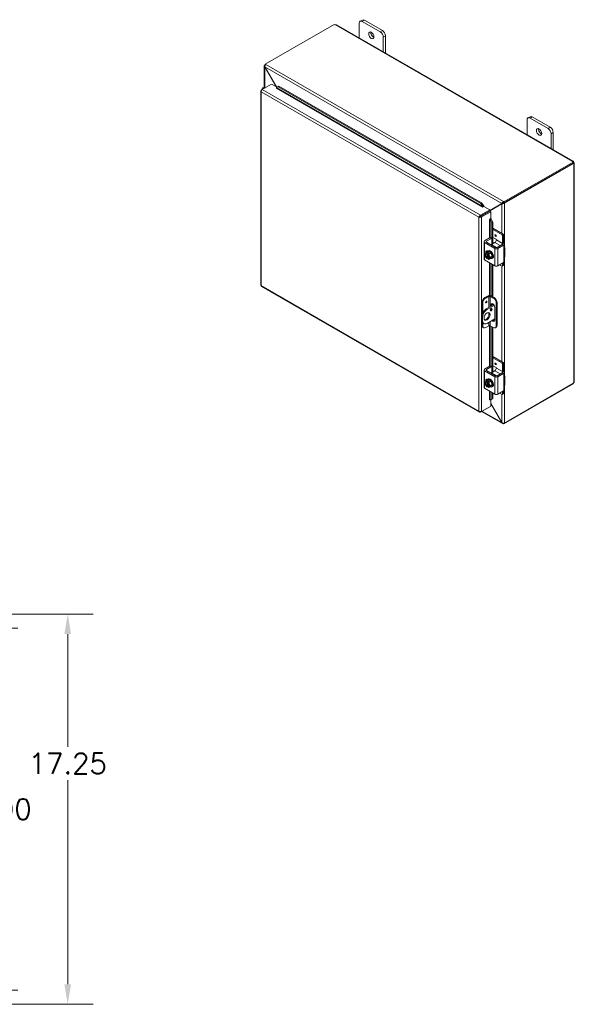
# Model space of a CAD drawing. Header units: inches. Extents: x 4 to 147, y 2 to 94.
# Tile 9 of 9: x 123 to 147, y 50 to 94. Entities that reach past the tile are written whole.
import ezdxf

# ---------------------------------------------------------------- set-up
doc = ezdxf.new("R2010")
doc.units = ezdxf.units.IN
doc.header["$LTSCALE"] = 9
doc.header["$MEASUREMENT"] = 0
for name, color, linetype, lineweight in [('Dimension (ANSI)', 7, 'Continuous', 5), ('Visible (ANSI)', 7, 'Continuous', 5), ('Visible Narrow (ANSI)', 7, 'Continuous', 5)]:
    doc.layers.add(name, color=color, linetype=linetype, lineweight=lineweight)
doc.styles.add('ROMANS', font='romans.shx')
doc.dimstyles.new('Default (ANSI)', dxfattribs={"dimscale": 9, "dimtxt": 0.1, "dimasz": 0.098425, "dimexe": 0.125, "dimexo": 0.0625, "dimgap": 0.031496, "dimtad": 0, "dimtih": 1, "dimtoh": 1, "dimrnd": 1e-08, "dimzin": 0, "dimdsep": 46, "dimtxsty": 'ROMANS', "dimcen": 0.09, "dimdle": 0.393701, "dimclrd": 256, "dimclre": 256, "dimclrt": 256, "dimadec": 0, "dimazin": 0, "dimtfac": 1, "dimtofl": 0, "dimtmove": 0, "dimatfit": 3, "dimfxl": 1, "dimtolj": 1, "dimtzin": 0, "dimlwd": -1, "dimlwe": -1, "dimarcsym": 0})

# ---------------------------------------------------------------- blocks, each defined once
blk = doc.blocks.new('*D28')
at = {"layer": 'Defpoints', "color": 0, "transparency": 16777216}
for p in [(115.943, 67.516), (124.987, 67.516), (115.943, 50.266)]:
    blk.add_point(p, dxfattribs=at)
at = {"layer": 'Dimension (ANSI)', "transparency": 16777216}
for p, q in [((116.505, 67.516), (126.112, 67.516)), ((124.987, 66.63), (124.987, 61.644)), ((124.987, 51.152), (124.987, 60.177)), ((116.505, 50.266), (126.112, 50.266))]:
    blk.add_line(p, q, dxfattribs=at)
for points in [[(124.839, 66.63), (125.134, 66.63), (124.987, 67.516)], [(124.839, 51.152), (125.134, 51.152), (124.987, 50.266)]]:
    blk.add_solid(points, dxfattribs=at)
at = {"layer": 'Dimension (ANSI)', "transparency": 16777216, "insert": (123.251, 61.361), "char_height": 0.9, "attachment_point": 1, "style": 'ROMANS'}
blk.add_mtext('\\A1;17.25', dxfattribs=at)
blk = doc.blocks.new('*D32')
at = {"layer": 'Defpoints', "color": 0, "transparency": 16777216}
for p in [(118.906, 66.891), (121.659, 66.891), (118.906, 50.891)]:
    blk.add_point(p, dxfattribs=at)
at = {"layer": 'Dimension (ANSI)', "transparency": 16777216}
for p, q in [((119.468, 66.891), (122.784, 66.891)), ((121.659, 66.005), (121.659, 59.625)), ((121.659, 51.777), (121.659, 58.158)), ((119.468, 50.891), (122.784, 50.891))]:
    blk.add_line(p, q, dxfattribs=at)
for points in [[(121.511, 66.005), (121.807, 66.005), (121.659, 66.891)], [(121.511, 51.777), (121.807, 51.777), (121.659, 50.891)]]:
    blk.add_solid(points, dxfattribs=at)
at = {"layer": 'Dimension (ANSI)', "transparency": 16777216, "insert": (119.923, 59.341), "char_height": 0.9, "attachment_point": 1, "style": 'ROMANS'}
blk.add_mtext('\\A1;16.00', dxfattribs=at)

msp = doc.modelspace()

# ---------------------------------------------------------------- linework, layer by layer
at = {"layer": 'Visible (ANSI)'}
for p, q in [((133.724, 91.822), (136.782, 93.583)), ((137.891, 92.985), (137.891, 93.636)), ((138.026, 93.777), (137.93, 93.722)), ((138.024, 93.713), (138.819, 93.255)), ((138.915, 93.31), (138.119, 93.768)), ((136.884, 93.565), (147.351, 87.538)), ((138.952, 93.025), (138.952, 92.374)), ((139.047, 92.319), (139.047, 93.08)), ((133.681, 90.792), (133.681, 91.744)), ((133.724, 91.796), (133.704, 91.785)), ((133.704, 91.785), (133.72, 91.776)), ((133.704, 91.781), (133.704, 91.785)), ((133.71, 91.701), (133.704, 91.698)), ((133.704, 91.698), (134.207, 90.827)), ((134.219, 90.82), (133.71, 91.701)), ((133.724, 91.822), (133.749, 91.807)), ((133.724, 91.782), (133.724, 91.822)), ((133.53, 90.643), (133.53, 82.061)), ((133.553, 90.681), (133.597, 90.707)), ((133.569, 90.672), (133.553, 90.681)), ((133.592, 90.738), (133.592, 90.704)), ((133.598, 90.708), (134.006, 90.943)), ((133.734, 90.786), (133.716, 90.789)), ((134.006, 90.943), (134.248, 90.803)), ((134.215, 90.758), (134.217, 90.759)), ((134.216, 90.758), (134.215, 90.758)), ((134.216, 90.758), (134.216, 90.758)), ((134.232, 90.791), (134.298, 90.827)), ((134.27, 90.821), (134.232, 90.791)), ((134.232, 90.791), (134.232, 90.79)), ((134.336, 90.858), (134.27, 90.821)), ((134.298, 90.827), (134.336, 90.858)), ((143.263, 85.665), (134.298, 90.827)), ((143.301, 85.695), (134.336, 90.858)), ((145.316, 88.71), (145.316, 89.36)), ((145.45, 89.502), (145.355, 89.447)), ((145.448, 89.437), (146.244, 88.979)), ((146.339, 89.034), (145.544, 89.492)), ((146.472, 88.044), (146.472, 88.805)), ((146.376, 88.75), (146.376, 88.099)), ((147.35, 87.498), (144.291, 85.737)), ((147.319, 87.522), (147.319, 87.529)), ((147.35, 87.453), (147.35, 87.498)), ((147.375, 87.497), (147.35, 87.483)), ((147.381, 87.486), (147.355, 87.471)), ((147.35, 87.453), (144.291, 85.691)), ((144.311, 85.677), (147.368, 87.438)), ((147.368, 87.438), (147.346, 87.45)), ((147.355, 87.471), (147.35, 87.468)), ((147.381, 87.422), (147.375, 87.425)), ((147.404, 87.445), (147.404, 77.796)), ((144.266, 85.751), (144.291, 85.737)), ((143.661, 85.383), (143.253, 85.148)), ((143.253, 85.103), (143.661, 85.338)), ((143.259, 85.092), (143.667, 85.327)), ((143.301, 85.695), (143.263, 85.665)), ((143.263, 85.665), (143.356, 85.536)), ((143.395, 85.566), (143.301, 85.695)), ((143.396, 85.536), (143.34, 85.503)), ((143.34, 85.503), (143.34, 85.504)), ((143.34, 85.503), (143.34, 85.503)), ((143.356, 85.536), (143.395, 85.566)), ((143.356, 85.536), (143.356, 85.535)), ((143.395, 85.566), (143.395, 85.566)), ((143.396, 85.536), (143.661, 85.383)), ((143.661, 85.355), (144.233, 85.687)), ((144.193, 85.664), (143.661, 85.355)), ((143.661, 85.342), (144.199, 85.654)), ((143.661, 85.338), (143.661, 85.383)), ((143.667, 85.327), (143.706, 85.305)), ((144.233, 85.687), (144.193, 85.664)), ((144.238, 85.677), (144.199, 85.654)), ((144.291, 85.691), (144.266, 85.706)), ((144.272, 85.7), (144.274, 85.701)), ((144.272, 85.7), (144.311, 85.677)), ((144.272, 85.696), (144.272, 85.7)), ((144.291, 85.737), (144.291, 85.691)), ((144.311, 85.677), (144.311, 85.673)), ((143.225, 85.08), (143.186, 85.057)), ((143.234, 85.091), (143.234, 85.08)), ((143.253, 85.103), (143.253, 85.148)), ((143.259, 85.092), (143.298, 85.07)), ((143.273, 85.114), (143.273, 85.101)), ((143.298, 85.07), (143.706, 85.305)), ((143.65, 84.966), (143.706, 84.998)), ((143.65, 84.966), (143.65, 84.966)), ((143.65, 84.966), (143.65, 84.966)), ((143.687, 84.964), (143.686, 84.964)), ((143.732, 84.982), (143.687, 84.964)), ((143.687, 84.964), (143.751, 84.819)), ((143.706, 85.305), (143.706, 84.998)), ((143.732, 84.982), (143.731, 84.983)), ((143.797, 84.837), (143.732, 84.982)), ((143.751, 84.819), (143.797, 84.837)), ((143.751, 84.128), (143.751, 84.819)), ((143.797, 83.888), (143.797, 84.837)), ((144.262, 84.31), (143.797, 84.578)), ((144.207, 84.278), (143.797, 84.514)), ((143.437, 84.014), (143.686, 84.158)), ((143.514, 83.995), (143.741, 84.126)), ((143.697, 84.159), (143.753, 84.127)), ((143.757, 84.117), (143.757, 83.866)), ((143.797, 84.169), (143.942, 84.085)), ((143.958, 84.058), (143.958, 84.058)), ((144.223, 83.905), (144.223, 84.25)), ((144.278, 84.282), (144.278, 83.956)), ((143.409, 83.976), (143.409, 83.21)), ((143.885, 83.68), (143.437, 83.938)), ((143.918, 83.725), (143.514, 83.957)), ((143.561, 83.566), (143.587, 83.581)), ((143.561, 83.569), (143.564, 83.568)), ((143.891, 83.943), (143.747, 83.86)), ((144.211, 83.856), (143.984, 83.725)), ((144.266, 83.824), (144.017, 83.68)), ((144.222, 83.857), (144.278, 83.825)), ((144.282, 83.815), (144.282, 83.684)), ((144.337, 83.699), (144.337, 83.354)), ((143.437, 83.172), (143.885, 82.914)), ((143.601, 83.545), (143.512, 83.494)), ((143.537, 83.439), (143.537, 83.463)), ((143.547, 83.445), (143.537, 83.439)), ((143.537, 83.261), (143.547, 83.267)), ((143.537, 83.238), (143.537, 83.261)), ((143.539, 83.466), (143.591, 83.496)), ((143.587, 83.264), (143.539, 83.236)), ((143.547, 83.267), (143.547, 83.445)), ((143.577, 83.44), (143.577, 83.417)), ((143.587, 83.244), (143.577, 83.238)), ((143.577, 83.238), (143.577, 83.215)), ((143.631, 83.473), (143.579, 83.443)), ((143.587, 83.407), (143.587, 83.244)), ((143.591, 83.496), (143.591, 83.45)), ((143.591, 83.496), (143.631, 83.473)), ((143.601, 83.545), (143.715, 83.479)), ((143.715, 83.479), (143.627, 83.428)), ((143.715, 83.249), (143.627, 83.198)), ((143.773, 83.331), (143.684, 83.28)), ((143.715, 83.479), (143.773, 83.331)), ((143.773, 83.331), (143.715, 83.249)), ((143.755, 83.228), (143.782, 83.243)), ((143.817, 83.38), (143.821, 83.383)), ((144.282, 83.216), (144.282, 83.085)), ((143.751, 81.571), (143.751, 82.991)), ((143.797, 81.545), (143.797, 82.965)), ((144.017, 82.914), (144.266, 83.057)), ((144.207, 82.898), (144.098, 82.961)), ((144.273, 82.929), (144.218, 82.897)), ((144.223, 82.908), (144.223, 83.032)), ((144.278, 83.07), (144.278, 82.939)), ((133.564, 82.001), (143.208, 76.448)), ((143.447, 81.51), (143.586, 81.59)), ((143.619, 81.564), (143.486, 81.487)), ((143.818, 81.487), (143.686, 81.564)), ((143.719, 81.59), (143.858, 81.51)), ((143.314, 81.28), (143.314, 80.729)), ((143.354, 81.258), (143.354, 80.836)), ((143.505, 81.004), (143.839, 81.196)), ((143.862, 81.164), (143.545, 80.981)), ((143.719, 81.127), (143.719, 81.18)), ((143.719, 80.981), (143.719, 81.014)), ((143.758, 81.203), (143.758, 81.15)), ((143.797, 81.172), (143.797, 81.231)), ((143.885, 81.085), (143.885, 80.51)), ((143.951, 81.258), (143.951, 80.261)), ((143.99, 81.28), (143.99, 80.284)), ((143.306, 80.66), (143.306, 80.506)), ((143.346, 80.637), (143.346, 80.484)), ((143.545, 80.368), (143.885, 80.564)), ((143.314, 80.446), (143.314, 80.284)), ((143.353, 80.198), (143.393, 80.175)), ((143.354, 80.385), (143.354, 80.261)), ((143.365, 80.377), (143.404, 80.354)), ((143.486, 80.184), (143.619, 80.261)), ((143.686, 80.261), (143.818, 80.184)), ((143.751, 78.456), (143.751, 80.223)), ((143.797, 78.216), (143.797, 80.197)), ((143.912, 80.175), (143.951, 80.198)), ((144.262, 78.638), (143.797, 78.906)), ((144.207, 78.606), (143.797, 78.842)), ((143.437, 78.343), (143.686, 78.486)), ((143.514, 78.324), (143.741, 78.455)), ((143.697, 78.487), (143.753, 78.456)), ((143.757, 78.445), (143.757, 78.194)), ((143.797, 78.497), (143.942, 78.414)), ((143.958, 78.386), (143.958, 78.386)), ((144.223, 78.233), (144.223, 78.579)), ((144.278, 78.61), (144.278, 78.284)), ((143.409, 78.305), (143.409, 77.538)), ((143.885, 78.009), (143.437, 78.266)), ((143.918, 78.053), (143.514, 78.285)), ((143.891, 78.271), (143.747, 78.188)), ((144.211, 78.184), (143.984, 78.053)), ((144.266, 78.152), (144.017, 78.009)), ((144.222, 78.185), (144.278, 78.153)), ((144.282, 78.143), (144.282, 78.012)), ((144.337, 78.027), (144.337, 77.682)), ((143.437, 77.5), (143.885, 77.242)), ((143.601, 77.873), (143.512, 77.822)), ((143.537, 77.768), (143.537, 77.791)), ((143.547, 77.774), (143.537, 77.768)), ((143.537, 77.59), (143.547, 77.595)), ((143.537, 77.566), (143.537, 77.59)), ((143.539, 77.794), (143.591, 77.825)), ((143.587, 77.592), (143.539, 77.565)), ((143.547, 77.595), (143.547, 77.774)), ((143.561, 77.894), (143.587, 77.91)), ((143.561, 77.898), (143.564, 77.896)), ((143.577, 77.768), (143.577, 77.745)), ((143.587, 77.573), (143.577, 77.567)), ((143.577, 77.567), (143.577, 77.543)), ((143.631, 77.802), (143.579, 77.772)), ((143.587, 77.735), (143.587, 77.573)), ((143.591, 77.825), (143.591, 77.779)), ((143.591, 77.825), (143.631, 77.802)), ((143.601, 77.873), (143.715, 77.807)), ((143.715, 77.807), (143.627, 77.756)), ((143.715, 77.577), (143.627, 77.526)), ((143.773, 77.659), (143.684, 77.608)), ((143.715, 77.807), (143.773, 77.659)), ((143.773, 77.659), (143.715, 77.577)), ((143.755, 77.556), (143.782, 77.572)), ((143.817, 77.709), (143.821, 77.711)), ((144.282, 77.544), (144.282, 77.413)), ((144.291, 75.926), (147.35, 77.688)), ((147.368, 77.724), (144.311, 75.963)), ((147.35, 77.688), (147.35, 77.713)), ((143.751, 77.021), (143.751, 77.319)), ((143.797, 77.039), (143.797, 77.293)), ((144.017, 77.242), (144.266, 77.386)), ((144.207, 77.227), (144.098, 77.289)), ((144.273, 77.257), (144.218, 77.226)), ((144.223, 77.236), (144.223, 77.361)), ((144.278, 77.398), (144.278, 77.268)), ((143.253, 76.449), (143.661, 76.684)), ((143.706, 76.71), (143.298, 76.475)), ((143.652, 76.985), (143.65, 76.984)), ((143.65, 76.984), (143.65, 76.984)), ((143.65, 76.984), (143.65, 76.984)), ((143.661, 76.684), (143.661, 76.684)), ((143.687, 76.982), (143.686, 76.983)), ((143.751, 77.021), (143.687, 76.982)), ((143.687, 76.982), (143.732, 77)), ((143.706, 76.99), (143.706, 76.71)), ((144.199, 75.986), (143.706, 76.841)), ((143.706, 76.827), (144.193, 75.983)), ((143.732, 77), (143.797, 77.039)), ((143.797, 77.039), (143.751, 77.021)), ((143.253, 76.467), (143.253, 76.449)), ((144.222, 75.94), (143.295, 76.473)), ((144.199, 75.986), (144.193, 75.983)), ((144.291, 75.926), (144.266, 75.941)), ((144.291, 75.96), (144.291, 75.926)), ((144.311, 75.963), (144.308, 75.965)), ((144.311, 75.967), (144.311, 75.963))]:
    msp.add_line(p, q, dxfattribs=at)
for centre in [(143.698, 83.42), (143.698, 77.748)]:
    msp.add_arc(centre, 0.244, 205.3741, 224.9264, dxfattribs=at)
for centre, major_axis, ratio, start_param, end_param in [((136.83, 93.596), (-0.0525, 0), 0.575862, 0.418537, 1.692142), ((138.024, 93.56), (-0.094, 0.162), 0.578093, 5.499721, 7.070517), ((138.119, 93.615), (-0.094, 0.162), 0.578093, 5.499721, 6.283185), ((138.517, 93.156), (0.082, -0.142), 0.578093, 3.760399, 5.664379), ((138.819, 93.102), (0.094, -0.162), 0.578093, 0.787332, 2.358128), ((138.915, 93.157), (-0.094, 0.162), 0.578093, 3.928925, 5.499721), ((133.685, 90.738), (-0.0938, 0), 0.575862, 4.382788, 6.80612), ((133.685, 90.738), (-0.0469, 0), 0.575862, 4.472578, 6.522996), ((134.216, 90.777), (-0.0117, -0.0203), 0.578093, 0.783464, 2.528794), ((145.448, 89.284), (-0.094, 0.162), 0.578093, 5.499721, 7.070517), ((145.544, 89.339), (-0.094, 0.162), 0.578093, 5.499721, 6.283185), ((145.941, 88.88), (0.082, -0.142), 0.578093, 3.760399, 5.664379), ((146.244, 88.826), (0.094, -0.162), 0.578093, 0.787332, 2.358128), ((146.339, 88.881), (-0.094, 0.162), 0.578093, 3.928925, 5.499721), ((147.371, 87.526), (-0.0525, 0), 0.575862, 6.16184, 7.435444), ((147.404, 87.507), (0.0262, -0.0455), 0.578093, 4.592977, 4.835668), ((147.404, 87.469), (-0.0262, -0.0455), 0.578093, 5.739572, 6.402597), ((143.34, 85.523), (-0.0117, -0.0203), 0.578093, 0.783464, 2.528794), ((143.34, 85.523), (0.0394, 0.0684), 0.578093, 5.192413, 5.670386), ((144.249, 85.696), (0.0234, 0.0135), 0.001672, 0.784431, 2.355228), ((144.255, 85.686), (-0.0234, -0.0135), 0.001672, 3.926024, 5.49682), ((143.667, 84.957), (-0.0234, 0), 0.575862, 3.752458, 5.497787), ((143.667, 84.957), (-0.0789, 0), 0.575862, 3.752458, 4.230446), ((143.503, 83.976), (-0.0938, 0), 0.575862, 5.497787, 7.068583), ((143.686, 84.14), (0.0112, 0.0195), 0.578093, 0, 0.783464), ((143.741, 84.108), (0.0112, 0.0195), 0.578093, 5.495853, 7.06665), ((143.891, 84.019), (-0.0468, -0.0812), 0.578093, 0.783464, 2.354261), ((143.942, 84.067), (-0.0112, 0.0195), 0.578093, 3.928925, 5.499721), ((144.207, 84.26), (0.0112, -0.0195), 0.578093, 0.787332, 2.358128), ((144.262, 84.291), (-0.0112, 0.0195), 0.578093, 3.928925, 5.499721), ((143.561, 83.483), (-0.0526, 0.0913), 0.578093, 5.499721, 7.591963), ((143.547, 83.976), (-0.0469, 0), 0.575862, 5.497787, 7.068583), ((143.658, 83.397), (-0.097, 0.169), 0.578093, 2.506064, 6.918714), ((143.616, 83.515), (0.0526, -0.0913), 0.578093, 3.691257, 4.017379), ((143.685, 83.412), (-0.097, 0.169), 0.578093, 3.141593, 6.283185), ((143.747, 83.822), (-0.0234, -0.0406), 0.578093, 3.925057, 4.687696), ((143.951, 83.719), (-0.0937, 0), 0.575862, 0.785398, 2.356194), ((143.951, 83.744), (0.0469, 0), 0.575862, 3.926991, 5.497787), ((144.211, 83.837), (0.0112, 0.0195), 0.578093, 0, 0.783464), ((144.157, 83.867), (0.0468, 0.0812), 0.578093, 4.907425, 5.495853), ((144.145, 83.879), (-0.094, -0.162), 0.578093, 1.671839, 2.354261), ((144.266, 83.805), (0.0112, 0.0195), 0.578093, 5.495853, 7.06665), ((144.15, 83.699), (0.188, 0), 0.575862, 5.909304, 7.068583), ((143.503, 83.21), (-0.0937, 0), 0.575862, 0, 0.785398), ((143.557, 83.339), (-0.07, 0.122), 0.578093, 0.263733, 1.310931), ((143.612, 83.527), (-0.155, -0.125), 0.212712, 5.650103, 6.070637), ((143.612, 83.412), (-0.018, 0.198), 0.788574, 1.49819, 1.918725), ((143.612, 83.527), (0.155, 0.125), 0.212712, 2.087976, 2.50851), ((143.557, 83.339), (-0.07, 0.122), 0.578093, 5.701079, 6.546918), ((143.557, 83.339), (0.07, -0.122), 0.578093, 4.452523, 5.298363), ((143.612, 83.412), (-0.018, 0.198), 0.788574, 1.918725, 2.006044), ((143.557, 83.339), (-0.0561, 0.0975), 0.578093, 5.752401, 8.388633), ((143.567, 83.345), (-0.0561, 0.0975), 0.578093, 0.089514, 2.105448), ((143.698, 83.535), (-0.199, 0), 0.575862, 0.364864, 0.643501), ((143.698, 83.305), (-0.199, 0), 0.575862, 0.521372, 0.643501), ((143.678, 83.431), (0.121, 0.21), 0.578093, 1.734011, 1.74837), ((143.678, 83.431), (-0.121, -0.21), 0.578093, 6.101745, 6.116103), ((143.718, 83.408), (-0.121, -0.21), 0.578093, 4.875604, 4.889962), ((143.557, 83.339), (-0.07, 0.122), 0.578093, 4.452523, 5.298363), ((143.557, 83.339), (0.0561, -0.0975), 0.578093, 5.752401, 8.388633), ((143.557, 83.339), (0.07, -0.122), 0.578093, 5.701079, 6.546918), ((143.718, 83.408), (-0.121, -0.21), 0.578093, 6.101745, 6.116103), ((143.698, 83.535), (0.199, 0), 0.575862, 4.068888, 4.347525), ((143.698, 83.305), (-0.199, 0), 0.575862, 0.927295, 1.205932), ((143.567, 83.345), (0.0561, -0.0975), 0.578093, 5.752401, 6.193672), ((143.784, 83.428), (0.018, -0.198), 0.788574, 4.639783, 5.060317), ((143.784, 83.313), (-0.155, -0.125), 0.212712, 5.650103, 6.070637), ((143.557, 83.339), (0.07, -0.122), 0.578093, 0.263733, 1.310931), ((143.784, 83.428), (0.018, -0.198), 0.788574, 5.060317, 5.480852), ((143.784, 83.313), (-0.155, -0.125), 0.212712, 5.229568, 5.650103), ((143.76, 83.369), (0.0526, -0.0913), 0.578093, 6.258597, 7.882437), ((143.815, 83.401), (0.0526, -0.0913), 0.578093, 5.577584, 5.733521), ((144.15, 83.354), (0.187, 0), 0.575862, 5.909304, 6.283185), ((143.951, 82.952), (0.0937, 0), 0.575862, 3.926991, 5.497787), ((144.207, 82.917), (0.0112, -0.0195), 0.578093, 5.499721, 7.070517), ((144.266, 83.076), (-0.0112, -0.0195), 0.578093, 0.783464, 2.354261), ((144.262, 82.948), (0.0112, -0.0195), 0.578093, 0, 0.787332), ((143.447, 81.356), (-0.094, -0.162), 0.578093, 3.925057, 5.495853), ((143.486, 81.334), (0.094, 0.162), 0.578093, 0.783464, 2.354261), ((143.653, 81.552), (0.0937, 0), 0.575862, 0.785398, 2.356194), ((143.653, 81.545), (-0.0469, 0), 0.575862, 3.926991, 5.497787), ((143.818, 81.334), (0.094, -0.162), 0.578093, 0.787332, 2.358128), ((143.858, 81.357), (-0.094, 0.162), 0.578093, 3.928925, 5.499721), ((143.505, 80.774), (-0.14, -0.244), 0.578093, 3.925057, 5.495853), ((143.545, 80.751), (0.14, 0.244), 0.578093, 0.783464, 2.354261), ((143.688, 80.994), (0.0292, 0.0508), 0.578093, 3.874044, 5.550734), ((143.802, 81.133), (-0.058, 0.102), 0.578093, 3.928925, 7.070517), ((143.841, 81.155), (-0.058, 0.102), 0.578093, 0.340799, 0.787332), ((143.505, 80.697), (-0.094, -0.162), 0.578093, 0.21045, 2.931143), ((143.505, 80.621), (-0.14, -0.244), 0.578093, 5.495853, 6.283185), ((143.447, 80.36), (-0.094, -0.162), 0.578093, 5.495853, 6.283185), ((143.545, 80.598), (-0.14, -0.244), 0.578093, 5.495853, 7.06665), ((143.486, 80.337), (-0.094, -0.162), 0.578093, 5.495853, 7.06665), ((143.653, 80.242), (0.0469, 0), 0.575862, 0.785398, 2.356194), ((143.802, 80.558), (0.058, -0.102), 0.578093, 5.026008, 7.070517), ((143.841, 80.581), (0.058, -0.102), 0.578093, 5.026008, 5.942386), ((143.818, 80.338), (0.094, -0.162), 0.578093, 5.499721, 7.070517), ((143.858, 80.36), (0.094, -0.162), 0.578093, 0, 0.787332), ((143.686, 78.468), (0.0112, 0.0195), 0.578093, 0, 0.783464), ((143.741, 78.436), (0.0112, 0.0195), 0.578093, 5.495853, 7.06665), ((143.891, 78.348), (-0.0468, -0.0812), 0.578093, 0.783464, 2.354261), ((143.942, 78.395), (-0.0112, 0.0195), 0.578093, 3.928925, 5.499721), ((144.207, 78.588), (0.0112, -0.0195), 0.578093, 0.787332, 2.358128), ((144.262, 78.62), (-0.0112, 0.0195), 0.578093, 3.928925, 5.499721), ((143.503, 78.305), (-0.0938, 0), 0.575862, 5.497787, 7.068583), ((143.561, 77.812), (-0.0526, 0.0913), 0.578093, 5.499721, 7.591963), ((143.547, 78.305), (-0.0469, 0), 0.575862, 5.497787, 7.068583), ((143.658, 77.725), (-0.097, 0.169), 0.578093, 2.506064, 6.918714), ((143.685, 77.741), (-0.097, 0.169), 0.578093, 3.141593, 6.283185), ((143.747, 78.15), (-0.0234, -0.0406), 0.578093, 3.925057, 4.687696), ((143.951, 78.047), (-0.0937, 0), 0.575862, 0.785398, 2.356194), ((143.951, 78.072), (0.0469, 0), 0.575862, 3.926991, 5.497787), ((144.211, 78.166), (0.0112, 0.0195), 0.578093, 0, 0.783464), ((144.157, 78.195), (0.0468, 0.0812), 0.578093, 4.907425, 5.495853), ((144.145, 78.208), (-0.094, -0.162), 0.578093, 1.671839, 2.354261), ((144.266, 78.134), (0.0112, 0.0195), 0.578093, 5.495853, 7.06665), ((144.15, 78.027), (0.188, 0), 0.575862, 5.909304, 7.068583), ((143.503, 77.538), (-0.0937, 0), 0.575862, 0, 0.785398), ((143.557, 77.667), (-0.07, 0.122), 0.578093, 0.263733, 1.310931), ((143.612, 77.855), (-0.155, -0.125), 0.212712, 5.650103, 6.070637), ((143.612, 77.74), (-0.018, 0.198), 0.788574, 1.49819, 1.918725), ((143.612, 77.855), (0.155, 0.125), 0.212712, 2.087976, 2.50851), ((143.557, 77.667), (-0.07, 0.122), 0.578093, 5.701079, 6.546918), ((143.557, 77.667), (0.07, -0.122), 0.578093, 4.452523, 5.298363), ((143.612, 77.74), (-0.018, 0.198), 0.788574, 1.918725, 2.006044), ((143.557, 77.667), (-0.0561, 0.0975), 0.578093, 5.752401, 8.388633), ((143.567, 77.673), (-0.0561, 0.0975), 0.578093, 0.089514, 2.105448), ((143.698, 77.863), (-0.199, 0), 0.575862, 0.364864, 0.643501), ((143.698, 77.633), (-0.199, 0), 0.575862, 0.521372, 0.643501), ((143.678, 77.76), (0.121, 0.21), 0.578093, 1.734011, 1.74837), ((143.678, 77.76), (-0.121, -0.21), 0.578093, 6.101745, 6.116103), ((143.616, 77.843), (0.0526, -0.0913), 0.578093, 3.691257, 4.017379), ((143.718, 77.737), (-0.121, -0.21), 0.578093, 4.875604, 4.889962), ((143.557, 77.667), (-0.07, 0.122), 0.578093, 4.452523, 5.298363), ((143.557, 77.667), (0.0561, -0.0975), 0.578093, 5.752401, 8.388633), ((143.557, 77.667), (0.07, -0.122), 0.578093, 5.701079, 6.546918), ((143.718, 77.737), (-0.121, -0.21), 0.578093, 6.101745, 6.116103), ((143.698, 77.863), (0.199, 0), 0.575862, 4.068888, 4.347525), ((143.698, 77.633), (-0.199, 0), 0.575862, 0.927295, 1.205932), ((143.567, 77.673), (0.0561, -0.0975), 0.578093, 5.752401, 6.193672), ((143.784, 77.756), (0.018, -0.198), 0.788574, 4.639783, 5.060317), ((143.784, 77.641), (-0.155, -0.125), 0.212712, 5.650103, 6.070637), ((143.557, 77.667), (0.07, -0.122), 0.578093, 0.263733, 1.310931), ((143.784, 77.756), (0.018, -0.198), 0.788574, 5.060317, 5.480852), ((143.784, 77.641), (-0.155, -0.125), 0.212712, 5.229568, 5.650103), ((143.76, 77.697), (0.0526, -0.0913), 0.578093, 6.258597, 7.882437), ((143.815, 77.729), (0.0526, -0.0913), 0.578093, 5.577584, 5.733521), ((144.15, 77.682), (0.187, 0), 0.575862, 5.909304, 6.283185), ((147.404, 77.734), (0.0262, 0.0455), 0.578093, 1.447517, 2.110542), ((143.951, 77.28), (0.0937, 0), 0.575862, 3.926991, 5.497787), ((144.207, 77.245), (0.0112, -0.0195), 0.578093, 5.499721, 7.070517), ((144.266, 77.404), (-0.0112, -0.0195), 0.578093, 0.783464, 2.354261), ((144.262, 77.277), (0.0112, -0.0195), 0.578093, 0, 0.787332), ((143.667, 76.975), (-0.0234, 0), 0.575862, 3.752458, 5.497787)]:
    msp.add_ellipse(centre, major_axis=major_axis, ratio=ratio, start_param=start_param, end_param=end_param, dxfattribs=at)
for centre, major_axis in [((138.421, 93.101), (-0.082, 0.142)), ((145.846, 88.825), (-0.082, 0.142)), ((143.924, 84.249), (-0.0206, 0.0357)), ((143.509, 81.309), (-0.0206, -0.0357)), ((143.727, 80.971), (-0.0292, -0.0508)), ((143.545, 80.675), (-0.094, -0.162)), ((143.924, 78.577), (-0.0206, 0.0357))]:
    msp.add_ellipse(centre, major_axis=major_axis, ratio=0.578093, dxfattribs=at)
for points, knots in [([(136.884, 93.565), (136.874, 93.571), (136.858, 93.57), (136.843, 93.567), (136.841, 93.567), (136.839, 93.566), (136.837, 93.566)], [0.0015174, 0.0015174, 0.0015174, 0.0015174, 0.5865749, 0.5865749, 0.5865749, 0.6640524, 0.6640524, 0.6640524, 0.6640524]), ([(133.704, 91.781), (133.685, 91.77), (133.677, 91.749), (133.684, 91.728), (133.687, 91.717), (133.695, 91.707), (133.704, 91.698)], [0, 0, 0, 0, 1.050651, 1.050651, 1.050651, 1.570796, 1.570796, 1.570796, 1.570796]), ([(133.71, 91.701), (133.704, 91.727), (133.71, 91.759), (133.724, 91.782), (133.731, 91.793), (133.74, 91.802), (133.749, 91.807)], [-1.570796, -1.570796, -1.570796, -1.570796, -0.520146, -0.520146, -0.520146, 0, 0, 0, 0]), ([(133.541, 90.67), (133.53, 90.658), (133.527, 90.643), (133.533, 90.629), (133.536, 90.62), (133.543, 90.612), (133.553, 90.605)], [-0.8395462, -0.8395462, -0.8395462, -0.8395462, -0.3275189, -0.3275189, -0.3275189, 0, 0, 0, 0]), ([(133.598, 90.708), (133.581, 90.695), (133.564, 90.669), (133.557, 90.643), (133.553, 90.63), (133.552, 90.616), (133.553, 90.605)], [-1, -1, -1, -1, -0.327519, -0.327519, -0.327519, 0, 0, 0, 0]), ([(147.319, 87.529), (147.326, 87.539), (147.338, 87.544), (147.349, 87.539), (147.359, 87.534), (147.368, 87.519), (147.373, 87.503), (147.374, 87.501), (147.374, 87.499), (147.375, 87.497)], [2.47754, 2.47754, 2.47754, 2.47754, 3.10268, 3.10268, 3.10268, 3.728168, 3.728168, 3.728168, 3.805645, 3.805645, 3.805645, 3.805645]), ([(147.381, 87.486), (147.393, 87.474), (147.403, 87.459), (147.404, 87.447), (147.405, 87.435), (147.397, 87.425), (147.385, 87.422), (147.384, 87.422), (147.383, 87.422), (147.381, 87.422)], [-2.234849, -2.234849, -2.234849, -2.234849, -1.609709, -1.609709, -1.609709, -0.984221, -0.984221, -0.984221, -0.906744, -0.906744, -0.906744, -0.906744]), ([(144.266, 85.751), (144.246, 85.74), (144.224, 85.718), (144.209, 85.696), (144.202, 85.685), (144.196, 85.674), (144.193, 85.664)], [0, 0, 0, 0, 1.050651, 1.050651, 1.050651, 1.570796, 1.570796, 1.570796, 1.570796]), ([(144.199, 85.654), (144.219, 85.65), (144.249, 85.652), (144.276, 85.659), (144.289, 85.663), (144.301, 85.668), (144.311, 85.673)], [-1.570796, -1.570796, -1.570796, -1.570796, -0.520146, -0.520146, -0.520146, 0, 0, 0, 0]), ([(143.253, 85.148), (143.23, 85.138), (143.207, 85.114), (143.196, 85.089), (143.19, 85.078), (143.187, 85.067), (143.186, 85.057)], [0, 0, 0, 0, 1.095058, 1.095058, 1.095058, 1.570796, 1.570796, 1.570796, 1.570796]), ([(143.186, 85.057), (143.206, 85.049), (143.238, 85.047), (143.266, 85.055), (143.271, 85.056), (143.277, 85.058), (143.282, 85.061)], [0, 0, 0, 0, 1.091717, 1.091717, 1.091717, 1.318756, 1.318756, 1.318756, 1.318756]), ([(143.225, 85.08), (143.229, 85.088), (143.239, 85.098), (143.251, 85.102), (143.251, 85.102), (143.252, 85.102), (143.253, 85.103)], [0, 0, 0, 0, 1.483475, 1.483475, 1.483475, 1.570796, 1.570796, 1.570796, 1.570796]), ([(143.225, 85.08), (143.234, 85.079), (143.248, 85.083), (143.257, 85.091), (143.258, 85.091), (143.258, 85.092), (143.259, 85.092)], [0, 0, 0, 0, 1.483475, 1.483475, 1.483475, 1.570796, 1.570796, 1.570796, 1.570796]), ([(144.324, 83.659), (144.321, 83.654), (144.316, 83.65), (144.306, 83.647), (144.301, 83.647), (144.293, 83.652), (144.289, 83.657), (144.284, 83.669), (144.282, 83.676), (144.282, 83.684)], [0.4353604, 0.4353604, 0.4353604, 0.4353604, 0.5345402, 0.5345402, 0.6337199, 0.6337199, 0.7295016, 0.7295016, 0.8252834, 0.8252834, 0.8252834, 0.8252834]), ([(144.282, 83.216), (144.282, 83.223), (144.283, 83.231), (144.288, 83.247), (144.291, 83.256), (144.298, 83.271), (144.302, 83.279), (144.311, 83.294), (144.315, 83.301), (144.321, 83.309), (144.323, 83.312), (144.324, 83.314)], [0, 0, 0, 0, 0.0855487, 0.0855487, 0.1710975, 0.1710975, 0.2580823, 0.2580823, 0.3450671, 0.3450671, 0.3884878, 0.3884878, 0.3884878, 0.3884878]), ([(133.53, 82.061), (133.53, 82.057), (133.531, 82.054), (133.533, 82.051), (133.536, 82.044), (133.543, 82.039), (133.553, 82.035)], [-0.5, -0.5, -0.5, -0.5, -0.3275189, -0.3275189, -0.3275189, 0, 0, 0, 0]), ([(133.564, 82.002), (133.561, 82.003), (133.559, 82.006), (133.557, 82.009), (133.553, 82.015), (133.552, 82.024), (133.553, 82.035)], [-0.501231, -0.501231, -0.501231, -0.501231, -0.3275189, -0.3275189, -0.3275189, 0, 0, 0, 0]), ([(144.324, 77.988), (144.321, 77.982), (144.316, 77.978), (144.306, 77.975), (144.301, 77.976), (144.293, 77.981), (144.289, 77.985), (144.284, 77.997), (144.282, 78.004), (144.282, 78.012)], [0.4353604, 0.4353604, 0.4353604, 0.4353604, 0.5345402, 0.5345402, 0.6337199, 0.6337199, 0.7295016, 0.7295016, 0.8252834, 0.8252834, 0.8252834, 0.8252834]), ([(144.282, 77.544), (144.282, 77.551), (144.283, 77.559), (144.288, 77.575), (144.291, 77.584), (144.298, 77.599), (144.302, 77.607), (144.311, 77.622), (144.315, 77.629), (144.321, 77.637), (144.323, 77.64), (144.324, 77.642)], [0, 0, 0, 0, 0.0855487, 0.0855487, 0.1710975, 0.1710975, 0.2580823, 0.2580823, 0.3450671, 0.3450671, 0.3884878, 0.3884878, 0.3884878, 0.3884878]), ([(147.381, 77.755), (147.393, 77.767), (147.403, 77.782), (147.404, 77.794), (147.404, 77.795), (147.404, 77.795), (147.404, 77.796)], [0.9067439, 0.9067439, 0.9067439, 0.9067439, 1.5318833, 1.5318833, 1.5318833, 1.5707963, 1.5707963, 1.5707963, 1.5707963]), ([(143.186, 76.487), (143.189, 76.462), (143.203, 76.445), (143.224, 76.443), (143.233, 76.442), (143.243, 76.444), (143.253, 76.449)], [0, 0, 0, 0, 1.095058, 1.095058, 1.095058, 1.570796, 1.570796, 1.570796, 1.570796]), ([(143.282, 76.47), (143.257, 76.464), (143.224, 76.467), (143.2, 76.479), (143.195, 76.481), (143.19, 76.484), (143.186, 76.487)], [0.25204, 0.25204, 0.25204, 0.25204, 1.343757, 1.343757, 1.343757, 1.570796, 1.570796, 1.570796, 1.570796]), ([(144.193, 75.983), (144.199, 75.957), (144.216, 75.938), (144.236, 75.935), (144.246, 75.933), (144.256, 75.935), (144.266, 75.941)], [-1.570796, -1.570796, -1.570796, -1.570796, -0.520146, -0.520146, -0.520146, 0, 0, 0, 0]), ([(144.311, 75.967), (144.291, 75.956), (144.261, 75.955), (144.234, 75.965), (144.221, 75.97), (144.209, 75.977), (144.199, 75.986)], [0, 0, 0, 0, 1.050651, 1.050651, 1.050651, 1.570796, 1.570796, 1.570796, 1.570796])]:
    msp.add_open_spline(points, degree=3, knots=knots, dxfattribs=at)
for points in [[(133.704, 91.781), (133.709, 91.778), (133.714, 91.776), (133.719, 91.773)], [(133.553, 90.681), (133.548, 90.678), (133.544, 90.674), (133.541, 90.67)], [(147.348, 87.449), (147.348, 87.45), (147.348, 87.451), (147.347, 87.451)], [(144.266, 85.751), (144.266, 85.736), (144.266, 85.721), (144.266, 85.706)], [(144.272, 85.696), (144.285, 85.688), (144.298, 85.681), (144.311, 85.673)], [(143.282, 85.061), (143.288, 85.063), (143.293, 85.066), (143.298, 85.07)], [(143.574, 85.274), (143.576, 85.28), (143.578, 85.285), (143.58, 85.291)], [(143.298, 76.475), (143.293, 76.473), (143.288, 76.471), (143.282, 76.47)], [(144.266, 75.958), (144.266, 75.952), (144.266, 75.947), (144.266, 75.941)]]:
    msp.add_open_spline(points, degree=3, dxfattribs=at)
at = {"layer": 'Visible Narrow (ANSI)'}
for p, q in [((138.024, 93.713), (138.119, 93.768)), ((147.319, 87.529), (136.837, 93.566)), ((138.915, 93.31), (138.819, 93.255)), ((138.952, 93.025), (139.047, 93.08)), ((133.704, 91.698), (133.704, 90.791)), ((144.193, 85.664), (133.71, 91.701)), ((133.749, 91.807), (144.266, 85.751)), ((143.186, 85.057), (133.553, 90.605)), ((133.553, 90.605), (133.553, 82.035)), ((133.598, 90.708), (143.253, 85.148)), ((143.34, 85.504), (134.216, 90.758)), ((134.232, 90.79), (143.356, 85.535)), ((145.448, 89.437), (145.544, 89.492)), ((146.339, 89.034), (146.244, 88.979)), ((146.376, 88.75), (146.472, 88.805)), ((147.381, 77.755), (147.381, 87.422)), ((143.34, 85.504), (143.34, 85.503)), ((143.356, 85.535), (143.395, 85.566)), ((144.199, 84.346), (144.199, 85.654)), ((144.311, 85.673), (144.311, 83.754)), ((143.186, 76.487), (143.186, 85.057)), ((143.298, 85.07), (143.298, 76.475)), ((143.524, 85.245), (143.512, 85.252)), ((143.582, 85.292), (143.582, 85.278)), ((143.65, 84.966), (143.65, 84.966)), ((143.65, 84.137), (143.65, 84.966)), ((143.731, 84.983), (143.686, 84.964)), ((143.686, 84.964), (143.686, 84.158)), ((143.686, 84.158), (143.741, 84.126)), ((144.223, 83.905), (143.958, 84.058)), ((144.262, 84.31), (144.207, 84.278)), ((144.223, 84.25), (144.278, 84.282)), ((143.437, 83.172), (143.437, 83.938)), ((143.514, 83.957), (143.514, 83.995)), ((143.983, 83.724), (143.747, 83.86)), ((143.885, 83.68), (143.885, 82.914)), ((143.891, 83.943), (144.127, 83.807)), ((144.017, 82.914), (144.017, 83.68)), ((144.211, 83.856), (144.266, 83.824)), ((144.324, 83.659), (144.282, 83.684)), ((144.282, 83.684), (144.282, 83.216)), ((143.834, 83.312), (143.822, 83.319)), ((144.311, 83.294), (144.311, 78.082)), ((143.65, 81.606), (143.65, 83.049)), ((143.686, 83.028), (143.686, 81.602)), ((144.199, 78.674), (144.199, 82.903)), ((144.278, 82.939), (144.223, 82.908)), ((133.553, 82.035), (143.186, 76.487)), ((143.486, 81.487), (143.447, 81.51)), ((143.619, 81.564), (143.619, 81.07)), ((143.686, 81.108), (143.686, 81.564)), ((143.858, 81.51), (143.818, 81.487)), ((143.314, 81.28), (143.354, 81.258)), ((143.545, 80.981), (143.505, 81.004)), ((143.719, 81.18), (143.758, 81.203)), ((143.951, 81.258), (143.99, 81.28)), ((143.306, 80.66), (143.346, 80.637)), ((143.619, 80.841), (143.619, 80.685)), ((143.686, 80.945), (143.686, 80.953)), ((143.346, 80.484), (143.306, 80.506)), ((143.354, 80.261), (143.314, 80.284)), ((143.619, 80.411), (143.619, 80.261)), ((143.65, 78.466), (143.65, 80.269)), ((143.686, 80.261), (143.686, 80.45)), ((143.686, 80.261), (143.686, 78.486)), ((143.99, 80.284), (143.951, 80.261)), ((143.686, 78.486), (143.741, 78.455)), ((144.223, 78.233), (143.958, 78.386)), ((144.262, 78.638), (144.207, 78.606)), ((144.223, 78.579), (144.278, 78.61)), ((143.437, 77.5), (143.437, 78.266)), ((143.514, 78.285), (143.514, 78.324)), ((143.983, 78.052), (143.747, 78.188)), ((143.885, 78.009), (143.885, 77.242)), ((143.891, 78.271), (144.127, 78.135)), ((144.017, 77.242), (144.017, 78.009)), ((144.211, 78.184), (144.266, 78.152)), ((144.324, 77.988), (144.282, 78.012)), ((144.282, 78.012), (144.282, 77.544)), ((143.834, 77.64), (143.822, 77.647)), ((144.311, 77.622), (144.311, 75.967)), ((143.65, 76.984), (143.65, 77.377)), ((143.686, 77.357), (143.686, 76.983)), ((144.199, 75.986), (144.199, 77.231)), ((144.278, 77.268), (144.223, 77.236)), ((143.319, 76.487), (144.193, 75.983))]:
    msp.add_line(p, q, dxfattribs=at)
for centre, major_axis, start_param, end_param in [((143.925, 84.25), (-0.0206, 0.0357), 0.025666, 3.115926), ((143.938, 84.257), (0.012, -0.0208), 2.800336, 6.624442), ((143.496, 81.316), (0.012, 0.0208), 2.800336, 6.624442), ((143.508, 81.309), (-0.0206, -0.0357), 0.025666, 3.115926), ((143.925, 78.578), (-0.0206, 0.0357), 0.025666, 3.115926), ((143.938, 78.585), (0.012, -0.0208), 2.800336, 6.624442)]:
    msp.add_ellipse(centre, major_axis=major_axis, ratio=0.578093, start_param=start_param, end_param=end_param, dxfattribs=at)
msp.add_open_spline([(133.541, 90.67), (133.547, 90.666), (133.555, 90.661), (133.561, 90.657)], degree=3, dxfattribs=at)
msp.add_open_spline([(143.225, 85.08), (143.227, 85.08), (143.229, 85.08), (143.234, 85.079), (143.236, 85.079), (143.241, 85.078), (143.244, 85.077), (143.252, 85.075), (143.257, 85.073), (143.268, 85.068), (143.276, 85.064), (143.282, 85.061)], degree=3, knots=[-0.2526887, -0.2526887, -0.2526887, -0.2526887, -0.2225922, -0.2225922, -0.194477, -0.194477, -0.1540087, -0.1540087, -0.0917254, -0.0917254, 0, 0, 0, 0], dxfattribs=at)

# ---------------------------------------------------------------- dimensions: what is measured, and where the dimension line sits
at = {"layer": 'Dimension (ANSI)'}
for base, p1, p2, angle, picture, middle in [((124.987, 67.516), (115.943, 50.266), (115.943, 67.516), 90, '*D28', (124.987, 60.911)), ((121.659, 66.891), (118.906, 50.891), (118.906, 66.891), 270, '*D32', (121.659, 58.891))]:
    dim = msp.add_linear_dim(base=base, p1=p1, p2=p2, angle=angle, dimstyle='Default (ANSI)', override={"dimdec": 2, "dimtp": 0, "dimtm": 0, "dimtdec": 2, "dimatfit": 1}, dxfattribs=at)
    dim.commit()
    dim.dimension.update_dxf_attribs({"geometry": picture, "text_midpoint": middle, "dimtype": 160})

doc.saveas('drawing.dxf')
